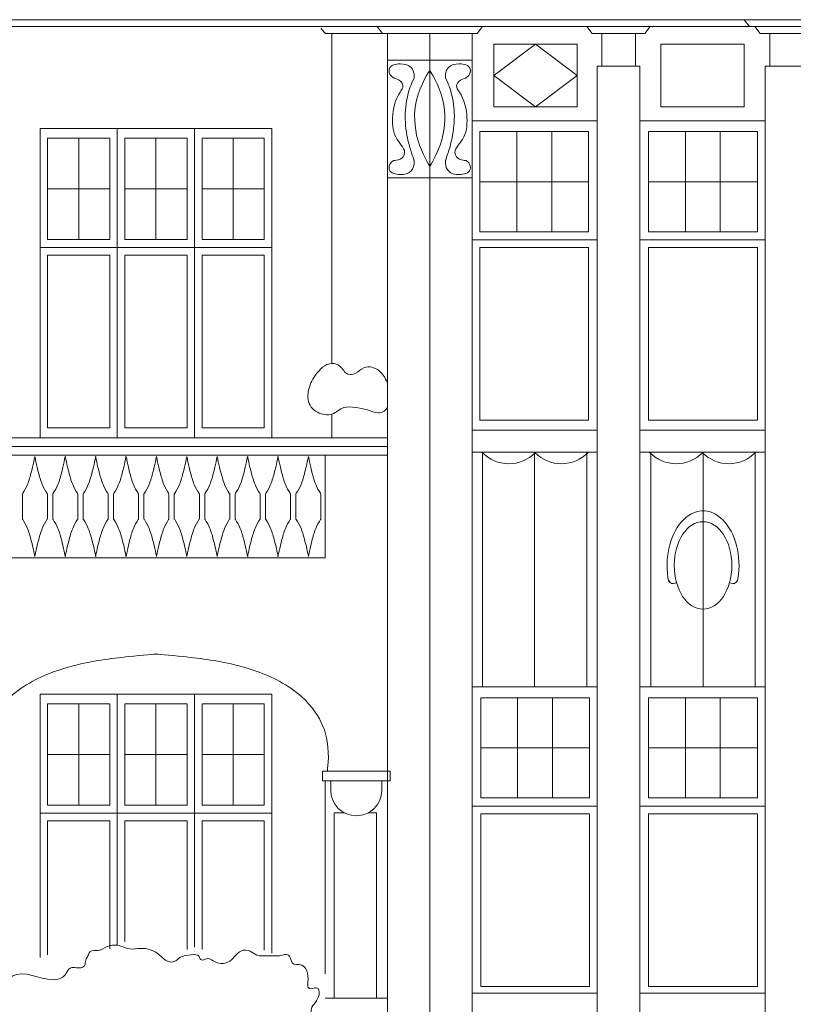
# Model space of a CAD drawing. Header units: metres. Extents: x -578.7 to -558, y 244.4 to 273.5.
# Tile 10 of 15: x -568 to -564.8, y 259.7 to 263.7. Entities that reach past the tile are written whole.
import ezdxf

# ---------------------------------------------------------------- set-up
doc = ezdxf.new("R2010")
doc.units = ezdxf.units.M
doc.header["$MEASUREMENT"] = 0
doc.layers.add('0_Nr_pióra__41', color=7, linetype='Continuous', lineweight=0, true_color=0x8d755f)

msp = doc.modelspace()

# ---------------------------------------------------------------- linework, layer by layer
at = {"layer": '0_Nr_pióra__41', "color": 35, "linetype": 'Continuous', "lineweight": 0, "true_color": 0x8d755f}
for p, q in [((-562.9036, 263.7456), (-568.2173, 263.7456)), ((-564.9993, 263.7172), (-565.0212, 263.7456)), ((-563.6686, 263.7172), (-568.2173, 263.7172)), ((-566.7373, 263.6887), (-566.7558, 263.71)), ((-566.5032, 263.6887), (-566.525, 263.7172)), ((-566.116, 263.6887), (-566.0941, 263.7172)), ((-565.644, 263.6887), (-565.6658, 263.7172)), ((-565.4282, 263.6887), (-565.4063, 263.7172)), ((-564.9561, 263.6887), (-564.978, 263.7172)), ((-566.5032, 263.6887), (-566.7373, 263.6887)), ((-566.7103, 263.6887), (-566.7103, 262.3375)), ((-566.5032, 263.6887), (-566.116, 263.6887)), ((-566.483, 263.6887), (-566.483, 260.6682)), ((-566.3096, 263.6887), (-566.3096, 256.8948)), ((-566.1362, 263.6887), (-566.1362, 256.9412)), ((-565.4282, 263.6887), (-565.644, 263.6887)), ((-565.605, 263.5558), (-565.605, 263.6887)), ((-565.4672, 263.5558), (-565.4672, 263.6887)), ((-564.7418, 263.6887), (-564.9561, 263.6887)), ((-564.9171, 263.5558), (-564.9171, 263.6887)), ((-566.0468, 263.6458), (-565.7061, 263.6458)), ((-566.0468, 263.3886), (-566.0468, 263.6458)), ((-565.8764, 263.6458), (-566.0468, 263.5172)), ((-565.7061, 263.5172), (-565.8764, 263.6458)), ((-565.7061, 263.6458), (-565.7061, 263.3886)), ((-565.0218, 263.6458), (-565.3625, 263.6458)), ((-565.3625, 263.6458), (-565.3625, 263.3886)), ((-565.0218, 263.3886), (-565.0218, 263.6458)), ((-566.1362, 263.5803), (-566.483, 263.5803)), ((-565.6238, 263.5558), (-565.6238, 256.826)), ((-565.4484, 263.5558), (-565.6238, 263.5558)), ((-565.4484, 263.5558), (-565.4484, 256.826)), ((-564.9359, 263.5558), (-564.9359, 256.9149)), ((-564.7589, 263.5558), (-564.9359, 263.5558)), ((-566.0468, 263.5172), (-565.8764, 263.3886)), ((-565.8764, 263.3886), (-565.7061, 263.5172)), ((-565.7061, 263.3886), (-566.0468, 263.3886)), ((-565.3625, 263.3886), (-565.0218, 263.3886)), ((-565.6238, 263.3315), (-566.1362, 263.3315)), ((-566.1362, 263.3315), (-566.1362, 262.0647)), ((-565.6238, 256.9412), (-565.6238, 263.3315)), ((-565.4484, 263.3315), (-564.9359, 263.3315)), ((-565.4484, 256.9412), (-565.4484, 263.3315)), ((-564.9359, 263.3315), (-564.9359, 262.0647)), ((-567.9066, 263.3002), (-567.5898, 263.3002)), ((-567.9066, 262.0334), (-567.9066, 263.3002)), ((-567.5898, 263.3002), (-566.9564, 263.3002)), ((-567.5898, 262.0334), (-567.5898, 263.3002)), ((-567.5898, 263.3002), (-567.5898, 262.0334)), ((-567.2731, 263.3002), (-567.2731, 262.0334)), ((-566.9564, 263.3002), (-566.9564, 262.0334)), ((-567.8754, 263.2598), (-567.6211, 263.2598)), ((-567.8754, 262.8456), (-567.8754, 263.2598)), ((-567.7482, 263.2598), (-567.7482, 262.8456)), ((-567.6211, 263.2598), (-567.6211, 262.8456)), ((-567.5586, 263.2598), (-567.3043, 263.2598)), ((-567.5586, 262.8456), (-567.5586, 263.2598)), ((-567.4315, 263.2598), (-567.4315, 262.8456)), ((-567.3043, 263.2598), (-567.3043, 262.8456)), ((-566.9876, 263.2598), (-567.2419, 263.2598)), ((-567.2419, 263.2598), (-567.2419, 262.8456)), ((-567.1147, 263.2598), (-567.1147, 262.8456)), ((-566.9876, 262.8456), (-566.9876, 263.2598)), ((-566.105, 262.8769), (-566.105, 263.2871)), ((-566.105, 263.2871), (-565.659, 263.2871)), ((-565.9528, 263.2871), (-565.9528, 262.8769)), ((-565.8102, 263.2871), (-565.8102, 262.8769)), ((-565.659, 263.2871), (-565.659, 262.8769)), ((-564.9671, 263.2871), (-565.4131, 263.2871)), ((-565.4131, 263.2871), (-565.4131, 262.8769)), ((-565.2619, 263.2871), (-565.2619, 262.8769)), ((-565.1194, 263.2871), (-565.1194, 262.8769)), ((-564.9671, 262.8769), (-564.9671, 263.2871)), ((-566.1362, 263.0974), (-566.483, 263.0974)), ((-567.8754, 263.0527), (-567.6211, 263.0527)), ((-567.3043, 263.0527), (-567.5586, 263.0527)), ((-566.9876, 263.0527), (-567.2419, 263.0527)), ((-566.105, 263.082), (-565.659, 263.082)), ((-564.9671, 263.082), (-565.4131, 263.082)), ((-565.659, 262.8769), (-566.105, 262.8769)), ((-565.4131, 262.8769), (-564.9671, 262.8769)), ((-567.5898, 262.8122), (-567.9066, 262.8122)), ((-567.6211, 262.8456), (-567.8754, 262.8456)), ((-566.9564, 262.8122), (-567.5898, 262.8122)), ((-567.3043, 262.8456), (-567.5586, 262.8456)), ((-567.2419, 262.8456), (-566.9876, 262.8456)), ((-566.1362, 262.8434), (-565.6238, 262.8434)), ((-566.105, 262.1051), (-566.105, 262.8119)), ((-566.105, 262.8119), (-565.659, 262.8119)), ((-566.105, 262.1051), (-566.105, 262.8119)), ((-565.659, 262.8119), (-565.659, 262.1051)), ((-564.9359, 262.8434), (-565.4484, 262.8434)), ((-564.9671, 262.8119), (-565.4131, 262.8119)), ((-565.4131, 262.8119), (-565.4131, 262.1051)), ((-564.9671, 262.1051), (-564.9671, 262.8119)), ((-567.8754, 262.7807), (-567.6211, 262.7807)), ((-567.8754, 262.0738), (-567.8754, 262.7807)), ((-567.6211, 262.7807), (-567.6211, 262.0738)), ((-567.5586, 262.7807), (-567.3043, 262.7807)), ((-567.5586, 262.0738), (-567.5586, 262.7807)), ((-567.3043, 262.7807), (-567.3043, 262.0738)), ((-566.9876, 262.7807), (-567.2419, 262.7807)), ((-567.2419, 262.7807), (-567.2419, 262.0738)), ((-566.9876, 262.0738), (-566.9876, 262.7807)), ((-566.7103, 262.1305), (-566.7103, 262.0334)), ((-565.8507, 262.1051), (-566.105, 262.1051)), ((-565.659, 262.1051), (-566.105, 262.1051)), ((-565.4131, 262.1051), (-564.9671, 262.1051)), ((-567.6211, 262.0738), (-567.8754, 262.0738)), ((-567.3043, 262.0738), (-567.5586, 262.0738)), ((-567.2419, 262.0738), (-566.9876, 262.0738)), ((-566.1362, 262.0647), (-565.6238, 262.0647)), ((-564.9359, 262.0647), (-565.4484, 262.0647)), ((-566.483, 262.0334), (-568.2173, 262.0334)), ((-567.5898, 262.0334), (-567.9066, 262.0334)), ((-566.9564, 262.0334), (-567.5898, 262.0334)), ((-566.483, 261.9976), (-568.2173, 261.9976)), ((-566.483, 261.9618), (-568.2173, 261.9618)), ((-566.738, 261.9618), (-568.1244, 261.9618)), ((-566.738, 261.5422), (-566.738, 261.9618)), ((-566.1362, 261.9744), (-565.6238, 261.9744)), ((-566.0936, 261.9744), (-566.0936, 261.0128)), ((-565.88, 261.9744), (-565.88, 261.0128)), ((-565.6664, 261.9744), (-565.6664, 261.0128)), ((-564.9359, 261.9744), (-565.4484, 261.9744)), ((-565.4037, 261.9744), (-565.4037, 261.0128)), ((-565.19, 261.9744), (-565.19, 261.0128)), ((-564.9764, 261.9744), (-564.9764, 261.0128)), ((-567.9789, 261.8033), (-567.9789, 261.7006)), ((-567.8763, 261.8033), (-567.8763, 261.7006)), ((-567.8544, 261.8033), (-567.8544, 261.7006)), ((-567.7518, 261.8033), (-567.7518, 261.7006)), ((-567.7298, 261.8033), (-567.7298, 261.7006)), ((-567.6273, 261.8033), (-567.6273, 261.7006)), ((-567.6053, 261.8033), (-567.6053, 261.7006)), ((-567.5028, 261.8033), (-567.5028, 261.7006)), ((-567.4808, 261.8033), (-567.4808, 261.7006)), ((-567.3782, 261.8033), (-567.3782, 261.7006)), ((-567.3563, 261.8033), (-567.3563, 261.7006)), ((-567.2537, 261.8033), (-567.2537, 261.7006)), ((-567.2318, 261.8033), (-567.2318, 261.7006)), ((-567.1292, 261.8033), (-567.1292, 261.7006)), ((-567.1072, 261.8033), (-567.1072, 261.7006)), ((-567.0047, 261.8033), (-567.0047, 261.7006)), ((-566.9827, 261.8033), (-566.9827, 261.7006)), ((-566.8802, 261.8033), (-566.8802, 261.7006)), ((-566.8582, 261.8033), (-566.8582, 261.7006)), ((-566.7556, 261.8033), (-566.7556, 261.7006)), ((-568.1244, 261.5422), (-566.738, 261.5422)), ((-566.483, 261.3258), (-566.483, 258.3053)), ((-566.1362, 261.0128), (-565.6238, 261.0128)), ((-565.6238, 261.0128), (-565.6238, 259.746)), ((-565.4484, 261.0128), (-564.9359, 261.0128)), ((-564.9359, 261.0128), (-564.9359, 259.746)), ((-567.9066, 260.9835), (-567.5898, 260.9835)), ((-567.9066, 259.9045), (-567.9066, 260.9835)), ((-567.5898, 260.9835), (-566.9564, 260.9835)), ((-567.5898, 259.9575), (-567.5898, 260.9835)), ((-567.2731, 260.9835), (-567.2731, 259.947)), ((-566.9564, 260.9835), (-566.9564, 259.9219)), ((-565.655, 260.9684), (-566.1009, 260.9684)), ((-566.1009, 260.9684), (-566.1009, 260.5582)), ((-565.9498, 260.9684), (-565.9498, 260.5582)), ((-565.8072, 260.9684), (-565.8072, 260.5582)), ((-565.655, 260.5582), (-565.655, 260.9684)), ((-564.9671, 260.9684), (-565.4131, 260.9684)), ((-565.4131, 260.9684), (-565.4131, 260.5582)), ((-565.2619, 260.9684), (-565.2619, 260.5582)), ((-565.1194, 260.9684), (-565.1194, 260.5582)), ((-564.9671, 260.5582), (-564.9671, 260.9684)), ((-567.8754, 260.9432), (-567.6211, 260.9432)), ((-567.8754, 260.5289), (-567.8754, 260.9432)), ((-567.7482, 260.9432), (-567.7482, 260.5289)), ((-567.6211, 260.9432), (-567.6211, 260.5289)), ((-567.5586, 260.9432), (-567.3043, 260.9432)), ((-567.5586, 260.5289), (-567.5586, 260.9432)), ((-567.4315, 260.9432), (-567.4315, 260.5289)), ((-567.3043, 260.9432), (-567.3043, 260.5289)), ((-566.9876, 260.9432), (-567.2419, 260.9432)), ((-567.2419, 260.9432), (-567.2419, 260.5289)), ((-567.1147, 260.9432), (-567.1147, 260.5289)), ((-566.9876, 260.5289), (-566.9876, 260.9432)), ((-565.655, 260.7633), (-566.1009, 260.7633)), ((-564.9671, 260.7633), (-565.4131, 260.7633)), ((-567.8754, 260.736), (-567.6211, 260.736)), ((-567.3043, 260.736), (-567.5586, 260.736)), ((-566.9876, 260.736), (-567.2419, 260.736)), ((-566.472, 260.6682), (-566.7497, 260.6682)), ((-566.7497, 260.6682), (-566.7497, 260.6284)), ((-566.472, 260.6682), (-566.472, 260.6284)), ((-566.472, 260.6284), (-566.7497, 260.6284)), ((-566.7387, 260.6284), (-566.7387, 259.8381)), ((-566.7153, 260.5893), (-566.7153, 260.6284)), ((-566.5064, 260.5893), (-566.5064, 260.6284)), ((-566.483, 260.6284), (-566.483, 256.9438)), ((-566.1009, 260.5582), (-565.655, 260.5582)), ((-565.4131, 260.5582), (-564.9671, 260.5582)), ((-567.6211, 260.5289), (-567.8754, 260.5289)), ((-567.3043, 260.5289), (-567.5586, 260.5289)), ((-567.2419, 260.5289), (-566.9876, 260.5289)), ((-565.6238, 260.5248), (-566.1362, 260.5248)), ((-564.9359, 260.5248), (-565.4484, 260.5248)), ((-567.5898, 260.4955), (-567.9066, 260.4955)), ((-566.9564, 260.4955), (-567.5898, 260.4955)), ((-566.7009, 260.4968), (-566.7009, 259.7383)), ((-566.7009, 260.4968), (-566.6595, 260.4968)), ((-566.5623, 260.4968), (-566.5279, 260.4968)), ((-566.5279, 260.4968), (-566.5279, 259.7383)), ((-565.655, 260.4933), (-566.1009, 260.4933)), ((-566.1009, 260.4933), (-566.1009, 259.7864)), ((-565.655, 259.7864), (-565.655, 260.4933)), ((-564.9671, 260.4933), (-565.4131, 260.4933)), ((-565.4131, 260.4933), (-565.4131, 259.7864)), ((-564.9671, 259.7864), (-564.9671, 260.4933)), ((-567.8754, 260.464), (-567.6211, 260.464)), ((-567.8754, 259.9153), (-567.8754, 260.464)), ((-567.6211, 260.464), (-567.6211, 259.9399)), ((-567.5586, 260.464), (-567.3043, 260.464)), ((-567.5586, 259.9687), (-567.5586, 260.464)), ((-567.3043, 260.464), (-567.3043, 259.9375)), ((-566.9876, 260.464), (-567.2419, 260.464)), ((-567.2419, 260.464), (-567.2419, 259.9374)), ((-566.9876, 259.9351), (-566.9876, 260.464)), ((-566.1009, 259.7864), (-565.655, 259.7864)), ((-565.4131, 259.7864), (-564.9671, 259.7864)), ((-565.6238, 259.7589), (-566.1362, 259.7589)), ((-564.9359, 259.7589), (-565.4484, 259.7589)), ((-566.483, 259.7383), (-566.7387, 259.7383))]:
    msp.add_line(p, q, dxfattribs=at)
for centre, radius, start, end in [((-565.9856, 262.0775), 0.1506, 223.6844, 315.6818), ((-565.7701, 262.0775), 0.1506, 224.3182, 316.3156), ((-565.2999, 262.0775), 0.1506, 223.6844, 315.6818), ((-565.0844, 262.0775), 0.1506, 224.3182, 316.3156), ((-566.6109, 260.5893), 0.1044, 180, 0)]:
    msp.add_arc(centre, radius, start, end, dxfattribs=at)
msp.add_ellipse((-565.19, 261.5104), major_axis=(0, 0.2235), ratio=0.659405, start_param=4.471334, end_param=8.156248, dxfattribs=at)
msp.add_ellipse((-565.19, 261.5104), major_axis=(0, 0.1792), ratio=0.659405, dxfattribs=at)
for points, knots in [([(-566.4576, 263.5069), (-566.4576, 263.5069), (-566.4824, 263.5226), (-566.4755, 263.5436), (-566.4698, 263.5606), (-566.4491, 263.5644), (-566.4305, 263.5646), (-566.4139, 263.5648), (-566.3967, 263.5618), (-566.3856, 263.5496), (-566.3699, 263.5324), (-566.3742, 263.5059), (-566.3742, 263.5059)], [0, 0, 0, 0, 1, 1, 1, 2, 2, 2, 3, 3, 3, 4, 4, 4, 4]), ([(-566.3096, 263.5378), (-566.3096, 263.5378), (-566.3479, 263.4812), (-566.3635, 263.4162), (-566.3764, 263.3625), (-566.3737, 263.3062), (-566.3584, 263.2532), (-566.3417, 263.1958), (-566.3096, 263.1445), (-566.3096, 263.1445)], [0, 0, 0, 0, 1, 1, 1, 2, 2, 2, 3, 3, 3, 3]), ([(-566.3096, 263.5378), (-566.3096, 263.5378), (-566.2713, 263.4812), (-566.2557, 263.4162), (-566.2428, 263.3625), (-566.2455, 263.3062), (-566.2608, 263.2532), (-566.2775, 263.1958), (-566.3096, 263.1445), (-566.3096, 263.1445)], [0, 0, 0, 0, 1, 1, 1, 2, 2, 2, 3, 3, 3, 3]), ([(-566.1616, 263.5069), (-566.1616, 263.5069), (-566.1368, 263.5226), (-566.1437, 263.5436), (-566.1493, 263.5606), (-566.1701, 263.5644), (-566.1887, 263.5646), (-566.2053, 263.5648), (-566.2225, 263.5618), (-566.2336, 263.5496), (-566.2493, 263.5324), (-566.245, 263.5059), (-566.245, 263.5059)], [0, 0, 0, 0, 1, 1, 1, 2, 2, 2, 3, 3, 3, 4, 4, 4, 4]), ([(-566.4576, 263.5069), (-566.4576, 263.5069), (-566.4114, 263.4972), (-566.4205, 263.4674), (-566.4225, 263.4607), (-566.4269, 263.4551), (-566.4308, 263.4493), (-566.4517, 263.4181), (-566.4605, 263.3809), (-566.4618, 263.3432), (-566.4629, 263.3125), (-566.4601, 263.2811), (-566.4437, 263.2553), (-566.4302, 263.2339), (-566.4068, 263.2157), (-566.4143, 263.1927), (-566.4226, 263.1675), (-566.4576, 263.1692), (-566.4576, 263.1692)], [0, 0, 0, 0, 1, 1, 1, 2, 2, 2, 3, 3, 3, 4, 4, 4, 5, 5, 5, 6, 6, 6, 6]), ([(-566.3742, 263.5059), (-566.3874, 263.4796), (-566.3941, 263.4605), (-566.3998, 263.4364), (-566.4073, 263.4041), (-566.4109, 263.3711), (-566.4101, 263.338), (-566.4093, 263.3031), (-566.4035, 263.2684), (-566.3946, 263.2346), (-566.386, 263.2019), (-566.3742, 263.1702), (-566.3742, 263.1702)], [0, 0, 0, 0, 1, 1, 1, 2, 2, 2, 3, 3, 3, 4, 4, 4, 4]), ([(-566.245, 263.5059), (-566.2318, 263.4796), (-566.2251, 263.4605), (-566.2194, 263.4364), (-566.2119, 263.4041), (-566.2083, 263.3711), (-566.2091, 263.338), (-566.2099, 263.3031), (-566.2157, 263.2684), (-566.2246, 263.2346), (-566.2332, 263.2019), (-566.245, 263.1702), (-566.245, 263.1702)], [0, 0, 0, 0, 1, 1, 1, 2, 2, 2, 3, 3, 3, 4, 4, 4, 4]), ([(-566.1616, 263.5069), (-566.1616, 263.5069), (-566.2078, 263.4972), (-566.1987, 263.4674), (-566.1967, 263.4607), (-566.1923, 263.4551), (-566.1884, 263.4493), (-566.1675, 263.4181), (-566.1587, 263.3809), (-566.1573, 263.3432), (-566.1563, 263.3125), (-566.1591, 263.2811), (-566.1755, 263.2553), (-566.189, 263.2339), (-566.2124, 263.2157), (-566.2049, 263.1927), (-566.1966, 263.1675), (-566.1616, 263.1692), (-566.1616, 263.1692)], [0, 0, 0, 0, 1, 1, 1, 2, 2, 2, 3, 3, 3, 4, 4, 4, 5, 5, 5, 6, 6, 6, 6]), ([(-566.4576, 263.1692), (-566.4576, 263.1692), (-566.4824, 263.1535), (-566.4755, 263.1325), (-566.4698, 263.1155), (-566.4491, 263.1117), (-566.4305, 263.1115), (-566.4139, 263.1113), (-566.3967, 263.1143), (-566.3856, 263.1265), (-566.3699, 263.1436), (-566.3742, 263.1702), (-566.3742, 263.1702)], [0, 0, 0, 0, 1, 1, 1, 2, 2, 2, 3, 3, 3, 4, 4, 4, 4]), ([(-566.1616, 263.1692), (-566.1616, 263.1692), (-566.1368, 263.1535), (-566.1437, 263.1325), (-566.1493, 263.1155), (-566.1701, 263.1117), (-566.1887, 263.1115), (-566.2053, 263.1113), (-566.2225, 263.1143), (-566.2336, 263.1265), (-566.2493, 263.1436), (-566.245, 263.1702), (-566.245, 263.1702)], [0, 0, 0, 0, 1, 1, 1, 2, 2, 2, 3, 3, 3, 4, 4, 4, 4]), ([(-566.483, 262.255), (-566.483, 262.255), (-566.4927, 262.2877), (-566.5176, 262.3077), (-566.5354, 262.322), (-566.5592, 262.3288), (-566.5799, 262.3197), (-566.5929, 262.3139), (-566.6026, 262.3028), (-566.6153, 262.2963), (-566.6246, 262.2916), (-566.6353, 262.2898), (-566.645, 262.2936), (-566.6597, 262.2996), (-566.6658, 262.3165), (-566.678, 262.3269), (-566.687, 262.3345), (-566.6985, 262.3378), (-566.7103, 262.3375), (-566.7396, 262.3368), (-566.7615, 262.3131), (-566.7786, 262.2886), (-566.7923, 262.2689), (-566.8033, 262.2474), (-566.8074, 262.2239), (-566.8112, 262.2014), (-566.8087, 262.1777), (-566.7954, 262.1592), (-566.7821, 262.1409), (-566.7606, 262.1305), (-566.7379, 262.1281), (-566.7286, 262.1271), (-566.7191, 262.1275), (-566.7103, 262.1305), (-566.6926, 262.1365), (-566.6791, 262.1512), (-566.6613, 262.1569), (-566.6465, 262.1615), (-566.6307, 262.1593), (-566.6153, 262.1572), (-566.5985, 262.1549), (-566.5817, 262.1524), (-566.5655, 262.1473), (-566.5504, 262.1425), (-566.5358, 262.1352), (-566.52, 262.1353), (-566.5115, 262.1354), (-566.503, 262.1375), (-566.4961, 262.1425), (-566.4881, 262.1482), (-566.483, 262.1569), (-566.483, 262.1569)], [0, 0, 0, 0, 1, 1, 1, 2, 2, 2, 3, 3, 3, 4, 4, 4, 5, 5, 5, 6, 6, 6, 7, 7, 7, 8, 8, 8, 9, 9, 9, 10, 10, 10, 11, 11, 11, 12, 12, 12, 13, 13, 13, 14, 14, 14, 15, 15, 15, 16, 16, 16, 17, 17, 17, 17]), ([(-567.9276, 261.9567), (-567.9276, 261.9567), (-567.9343, 261.9213), (-567.9436, 261.8867), (-567.9483, 261.8693), (-567.9531, 261.8519), (-567.9606, 261.8355), (-567.9684, 261.8187), (-567.9789, 261.8033), (-567.9789, 261.8033)], [0, 0, 0, 0, 1, 1, 1, 2, 2, 2, 3, 3, 3, 3]), ([(-567.9276, 261.9567), (-567.9276, 261.9567), (-567.921, 261.9213), (-567.9116, 261.8867), (-567.9069, 261.8693), (-567.9021, 261.8519), (-567.8946, 261.8355), (-567.8868, 261.8187), (-567.8763, 261.8033), (-567.8763, 261.8033)], [0, 0, 0, 0, 1, 1, 1, 2, 2, 2, 3, 3, 3, 3]), ([(-567.8031, 261.9567), (-567.8031, 261.9567), (-567.8097, 261.9213), (-567.8191, 261.8867), (-567.8238, 261.8693), (-567.8286, 261.8519), (-567.8361, 261.8355), (-567.8439, 261.8187), (-567.8544, 261.8033), (-567.8544, 261.8033)], [0, 0, 0, 0, 1, 1, 1, 2, 2, 2, 3, 3, 3, 3]), ([(-567.8031, 261.9567), (-567.8031, 261.9567), (-567.7964, 261.9213), (-567.7871, 261.8867), (-567.7824, 261.8693), (-567.7776, 261.8519), (-567.77, 261.8355), (-567.7623, 261.8187), (-567.7518, 261.8033), (-567.7518, 261.8033)], [0, 0, 0, 0, 1, 1, 1, 2, 2, 2, 3, 3, 3, 3]), ([(-567.6786, 261.9567), (-567.6786, 261.9567), (-567.6852, 261.9213), (-567.6945, 261.8867), (-567.6992, 261.8693), (-567.7041, 261.8519), (-567.7116, 261.8355), (-567.7193, 261.8187), (-567.7298, 261.8033), (-567.7298, 261.8033)], [0, 0, 0, 0, 1, 1, 1, 2, 2, 2, 3, 3, 3, 3]), ([(-567.6786, 261.9567), (-567.6786, 261.9567), (-567.6719, 261.9213), (-567.6626, 261.8867), (-567.6579, 261.8693), (-567.6531, 261.8519), (-567.6455, 261.8355), (-567.6378, 261.8187), (-567.6273, 261.8033), (-567.6273, 261.8033)], [0, 0, 0, 0, 1, 1, 1, 2, 2, 2, 3, 3, 3, 3]), ([(-567.554, 261.9567), (-567.554, 261.9567), (-567.5607, 261.9213), (-567.57, 261.8867), (-567.5747, 261.8693), (-567.5796, 261.8519), (-567.5871, 261.8355), (-567.5948, 261.8187), (-567.6053, 261.8033), (-567.6053, 261.8033)], [0, 0, 0, 0, 1, 1, 1, 2, 2, 2, 3, 3, 3, 3]), ([(-567.554, 261.9567), (-567.554, 261.9567), (-567.5474, 261.9213), (-567.5381, 261.8867), (-567.5334, 261.8693), (-567.5285, 261.8519), (-567.521, 261.8355), (-567.5133, 261.8187), (-567.5028, 261.8033), (-567.5028, 261.8033)], [0, 0, 0, 0, 1, 1, 1, 2, 2, 2, 3, 3, 3, 3]), ([(-567.4295, 261.9567), (-567.4295, 261.9567), (-567.4362, 261.9213), (-567.4455, 261.8867), (-567.4502, 261.8693), (-567.455, 261.8519), (-567.4626, 261.8355), (-567.4703, 261.8187), (-567.4808, 261.8033), (-567.4808, 261.8033)], [0, 0, 0, 0, 1, 1, 1, 2, 2, 2, 3, 3, 3, 3]), ([(-567.4295, 261.9567), (-567.4295, 261.9567), (-567.4229, 261.9213), (-567.4135, 261.8867), (-567.4089, 261.8693), (-567.404, 261.8519), (-567.3965, 261.8355), (-567.3887, 261.8187), (-567.3782, 261.8033), (-567.3782, 261.8033)], [0, 0, 0, 0, 1, 1, 1, 2, 2, 2, 3, 3, 3, 3]), ([(-567.305, 261.9567), (-567.305, 261.9567), (-567.3116, 261.9213), (-567.321, 261.8867), (-567.3257, 261.8693), (-567.3305, 261.8519), (-567.338, 261.8355), (-567.3458, 261.8187), (-567.3563, 261.8033), (-567.3563, 261.8033)], [0, 0, 0, 0, 1, 1, 1, 2, 2, 2, 3, 3, 3, 3]), ([(-567.305, 261.9567), (-567.305, 261.9567), (-567.2984, 261.9213), (-567.289, 261.8867), (-567.2843, 261.8693), (-567.2795, 261.8519), (-567.272, 261.8355), (-567.2642, 261.8187), (-567.2537, 261.8033), (-567.2537, 261.8033)], [0, 0, 0, 0, 1, 1, 1, 2, 2, 2, 3, 3, 3, 3]), ([(-567.1805, 261.9567), (-567.1805, 261.9567), (-567.1871, 261.9213), (-567.1965, 261.8867), (-567.2011, 261.8693), (-567.206, 261.8519), (-567.2135, 261.8355), (-567.2213, 261.8187), (-567.2318, 261.8033), (-567.2318, 261.8033)], [0, 0, 0, 0, 1, 1, 1, 2, 2, 2, 3, 3, 3, 3]), ([(-567.1805, 261.9567), (-567.1805, 261.9567), (-567.1738, 261.9213), (-567.1645, 261.8867), (-567.1598, 261.8693), (-567.155, 261.8519), (-567.1474, 261.8355), (-567.1397, 261.8187), (-567.1292, 261.8033), (-567.1292, 261.8033)], [0, 0, 0, 0, 1, 1, 1, 2, 2, 2, 3, 3, 3, 3]), ([(-567.056, 261.9567), (-567.056, 261.9567), (-567.0626, 261.9213), (-567.0719, 261.8867), (-567.0766, 261.8693), (-567.0815, 261.8519), (-567.089, 261.8355), (-567.0967, 261.8187), (-567.1072, 261.8033), (-567.1072, 261.8033)], [0, 0, 0, 0, 1, 1, 1, 2, 2, 2, 3, 3, 3, 3]), ([(-567.056, 261.9567), (-567.056, 261.9567), (-567.0493, 261.9213), (-567.04, 261.8867), (-567.0353, 261.8693), (-567.0304, 261.8519), (-567.0229, 261.8355), (-567.0152, 261.8187), (-567.0047, 261.8033), (-567.0047, 261.8033)], [0, 0, 0, 0, 1, 1, 1, 2, 2, 2, 3, 3, 3, 3]), ([(-566.9314, 261.9567), (-566.9314, 261.9567), (-566.9381, 261.9213), (-566.9474, 261.8867), (-566.9521, 261.8693), (-566.9569, 261.8519), (-566.9645, 261.8355), (-566.9722, 261.8187), (-566.9827, 261.8033), (-566.9827, 261.8033)], [0, 0, 0, 0, 1, 1, 1, 2, 2, 2, 3, 3, 3, 3]), ([(-566.9314, 261.9567), (-566.9314, 261.9567), (-566.9248, 261.9213), (-566.9154, 261.8867), (-566.9108, 261.8693), (-566.9059, 261.8519), (-566.8984, 261.8355), (-566.8907, 261.8187), (-566.8802, 261.8033), (-566.8802, 261.8033)], [0, 0, 0, 0, 1, 1, 1, 2, 2, 2, 3, 3, 3, 3]), ([(-566.8069, 261.9567), (-566.8069, 261.9567), (-566.8136, 261.9213), (-566.8229, 261.8867), (-566.8276, 261.8693), (-566.8324, 261.8519), (-566.8399, 261.8355), (-566.8477, 261.8187), (-566.8582, 261.8033), (-566.8582, 261.8033)], [0, 0, 0, 0, 1, 1, 1, 2, 2, 2, 3, 3, 3, 3]), ([(-566.8069, 261.9567), (-566.8069, 261.9567), (-566.8003, 261.9213), (-566.7909, 261.8867), (-566.7862, 261.8693), (-566.7814, 261.8519), (-566.7739, 261.8355), (-566.7661, 261.8187), (-566.7556, 261.8033), (-566.7556, 261.8033)], [0, 0, 0, 0, 1, 1, 1, 2, 2, 2, 3, 3, 3, 3]), ([(-567.9276, 261.5472), (-567.9276, 261.5472), (-567.9343, 261.5826), (-567.9436, 261.6172), (-567.9483, 261.6346), (-567.9531, 261.6521), (-567.9606, 261.6684), (-567.9684, 261.6852), (-567.9789, 261.7006), (-567.9789, 261.7006)], [0, 0, 0, 0, 1, 1, 1, 2, 2, 2, 3, 3, 3, 3]), ([(-567.9276, 261.5472), (-567.9276, 261.5472), (-567.921, 261.5826), (-567.9116, 261.6172), (-567.9069, 261.6346), (-567.9021, 261.6521), (-567.8946, 261.6684), (-567.8868, 261.6852), (-567.8763, 261.7006), (-567.8763, 261.7006)], [0, 0, 0, 0, 1, 1, 1, 2, 2, 2, 3, 3, 3, 3]), ([(-567.8031, 261.5472), (-567.8031, 261.5472), (-567.8097, 261.5826), (-567.8191, 261.6172), (-567.8238, 261.6346), (-567.8286, 261.6521), (-567.8361, 261.6684), (-567.8439, 261.6852), (-567.8544, 261.7006), (-567.8544, 261.7006)], [0, 0, 0, 0, 1, 1, 1, 2, 2, 2, 3, 3, 3, 3]), ([(-567.8031, 261.5472), (-567.8031, 261.5472), (-567.7964, 261.5826), (-567.7871, 261.6172), (-567.7824, 261.6346), (-567.7776, 261.6521), (-567.77, 261.6684), (-567.7623, 261.6852), (-567.7518, 261.7006), (-567.7518, 261.7006)], [0, 0, 0, 0, 1, 1, 1, 2, 2, 2, 3, 3, 3, 3]), ([(-567.6786, 261.5472), (-567.6786, 261.5472), (-567.6852, 261.5826), (-567.6945, 261.6172), (-567.6992, 261.6346), (-567.7041, 261.6521), (-567.7116, 261.6684), (-567.7193, 261.6852), (-567.7298, 261.7006), (-567.7298, 261.7006)], [0, 0, 0, 0, 1, 1, 1, 2, 2, 2, 3, 3, 3, 3]), ([(-567.6786, 261.5472), (-567.6786, 261.5472), (-567.6719, 261.5826), (-567.6626, 261.6172), (-567.6579, 261.6346), (-567.6531, 261.6521), (-567.6455, 261.6684), (-567.6378, 261.6852), (-567.6273, 261.7006), (-567.6273, 261.7006)], [0, 0, 0, 0, 1, 1, 1, 2, 2, 2, 3, 3, 3, 3]), ([(-567.554, 261.5472), (-567.554, 261.5472), (-567.5607, 261.5826), (-567.57, 261.6172), (-567.5747, 261.6346), (-567.5796, 261.6521), (-567.5871, 261.6684), (-567.5948, 261.6852), (-567.6053, 261.7006), (-567.6053, 261.7006)], [0, 0, 0, 0, 1, 1, 1, 2, 2, 2, 3, 3, 3, 3]), ([(-567.554, 261.5472), (-567.554, 261.5472), (-567.5474, 261.5826), (-567.5381, 261.6172), (-567.5334, 261.6346), (-567.5285, 261.6521), (-567.521, 261.6684), (-567.5133, 261.6852), (-567.5028, 261.7006), (-567.5028, 261.7006)], [0, 0, 0, 0, 1, 1, 1, 2, 2, 2, 3, 3, 3, 3]), ([(-567.4295, 261.5472), (-567.4295, 261.5472), (-567.4362, 261.5826), (-567.4455, 261.6172), (-567.4502, 261.6346), (-567.455, 261.6521), (-567.4626, 261.6684), (-567.4703, 261.6852), (-567.4808, 261.7006), (-567.4808, 261.7006)], [0, 0, 0, 0, 1, 1, 1, 2, 2, 2, 3, 3, 3, 3]), ([(-567.4295, 261.5472), (-567.4295, 261.5472), (-567.4229, 261.5826), (-567.4135, 261.6172), (-567.4089, 261.6346), (-567.404, 261.6521), (-567.3965, 261.6684), (-567.3887, 261.6852), (-567.3782, 261.7006), (-567.3782, 261.7006)], [0, 0, 0, 0, 1, 1, 1, 2, 2, 2, 3, 3, 3, 3]), ([(-567.305, 261.5472), (-567.305, 261.5472), (-567.3116, 261.5826), (-567.321, 261.6172), (-567.3257, 261.6346), (-567.3305, 261.6521), (-567.338, 261.6684), (-567.3458, 261.6852), (-567.3563, 261.7006), (-567.3563, 261.7006)], [0, 0, 0, 0, 1, 1, 1, 2, 2, 2, 3, 3, 3, 3]), ([(-567.305, 261.5472), (-567.305, 261.5472), (-567.2984, 261.5826), (-567.289, 261.6172), (-567.2843, 261.6346), (-567.2795, 261.6521), (-567.272, 261.6684), (-567.2642, 261.6852), (-567.2537, 261.7006), (-567.2537, 261.7006)], [0, 0, 0, 0, 1, 1, 1, 2, 2, 2, 3, 3, 3, 3]), ([(-567.1805, 261.5472), (-567.1805, 261.5472), (-567.1871, 261.5826), (-567.1965, 261.6172), (-567.2011, 261.6346), (-567.206, 261.6521), (-567.2135, 261.6684), (-567.2213, 261.6852), (-567.2318, 261.7006), (-567.2318, 261.7006)], [0, 0, 0, 0, 1, 1, 1, 2, 2, 2, 3, 3, 3, 3]), ([(-567.1805, 261.5472), (-567.1805, 261.5472), (-567.1738, 261.5826), (-567.1645, 261.6172), (-567.1598, 261.6346), (-567.155, 261.6521), (-567.1474, 261.6684), (-567.1397, 261.6852), (-567.1292, 261.7006), (-567.1292, 261.7006)], [0, 0, 0, 0, 1, 1, 1, 2, 2, 2, 3, 3, 3, 3]), ([(-567.056, 261.5472), (-567.056, 261.5472), (-567.0626, 261.5826), (-567.0719, 261.6172), (-567.0766, 261.6346), (-567.0815, 261.6521), (-567.089, 261.6684), (-567.0967, 261.6852), (-567.1072, 261.7006), (-567.1072, 261.7006)], [0, 0, 0, 0, 1, 1, 1, 2, 2, 2, 3, 3, 3, 3]), ([(-567.056, 261.5472), (-567.056, 261.5472), (-567.0493, 261.5826), (-567.04, 261.6172), (-567.0353, 261.6346), (-567.0304, 261.6521), (-567.0229, 261.6684), (-567.0152, 261.6852), (-567.0047, 261.7006), (-567.0047, 261.7006)], [0, 0, 0, 0, 1, 1, 1, 2, 2, 2, 3, 3, 3, 3]), ([(-566.9314, 261.5472), (-566.9314, 261.5472), (-566.9381, 261.5826), (-566.9474, 261.6172), (-566.9521, 261.6346), (-566.9569, 261.6521), (-566.9645, 261.6684), (-566.9722, 261.6852), (-566.9827, 261.7006), (-566.9827, 261.7006)], [0, 0, 0, 0, 1, 1, 1, 2, 2, 2, 3, 3, 3, 3]), ([(-566.9314, 261.5472), (-566.9314, 261.5472), (-566.9248, 261.5826), (-566.9154, 261.6172), (-566.9108, 261.6346), (-566.9059, 261.6521), (-566.8984, 261.6684), (-566.8907, 261.6852), (-566.8802, 261.7006), (-566.8802, 261.7006)], [0, 0, 0, 0, 1, 1, 1, 2, 2, 2, 3, 3, 3, 3]), ([(-566.8069, 261.5472), (-566.8069, 261.5472), (-566.8136, 261.5826), (-566.8229, 261.6172), (-566.8276, 261.6346), (-566.8324, 261.6521), (-566.8399, 261.6684), (-566.8477, 261.6852), (-566.8582, 261.7006), (-566.8582, 261.7006)], [0, 0, 0, 0, 1, 1, 1, 2, 2, 2, 3, 3, 3, 3]), ([(-566.8069, 261.5472), (-566.8069, 261.5472), (-566.8003, 261.5826), (-566.7909, 261.6172), (-566.7862, 261.6346), (-566.7814, 261.6521), (-566.7739, 261.6684), (-566.7661, 261.6852), (-566.7556, 261.7006), (-566.7556, 261.7006)], [0, 0, 0, 0, 1, 1, 1, 2, 2, 2, 3, 3, 3, 3]), ([(-565.2988, 261.4404), (-565.2988, 261.4404), (-565.3088, 261.4335), (-565.3188, 261.4368), (-565.3312, 261.4408), (-565.3331, 261.4571), (-565.3331, 261.4571)], [0, 0, 0, 0, 1, 1, 1, 2, 2, 2, 2]), ([(-565.0813, 261.4404), (-565.0813, 261.4404), (-565.0713, 261.4335), (-565.0613, 261.4368), (-565.0489, 261.4408), (-565.0469, 261.4571), (-565.0469, 261.4571)], [0, 0, 0, 0, 1, 1, 1, 2, 2, 2, 2]), ([(-568.1334, 260.6682), (-568.1334, 260.6682), (-568.1432, 260.7291), (-568.1334, 260.7888), (-568.1262, 260.8323), (-568.1094, 260.8737), (-568.0843, 260.91), (-568.0525, 260.9561), (-568.0095, 260.9929), (-567.9615, 261.022), (-567.9014, 261.0586), (-567.835, 261.083), (-567.7667, 261.1003), (-567.6932, 261.1189), (-567.618, 261.1292), (-567.5427, 261.1371), (-567.4871, 261.143), (-567.4315, 261.1473), (-567.4315, 261.1473)], [0, 0, 0, 0, 1, 1, 1, 2, 2, 2, 3, 3, 3, 4, 4, 4, 5, 5, 5, 6, 6, 6, 6]), ([(-566.7296, 260.6682), (-566.7296, 260.6682), (-566.7197, 260.7291), (-566.7296, 260.7888), (-566.7367, 260.8323), (-566.7536, 260.8737), (-566.7787, 260.91), (-566.8105, 260.9561), (-566.8535, 260.9929), (-566.9014, 261.022), (-566.9616, 261.0586), (-567.028, 261.083), (-567.0963, 261.1003), (-567.1697, 261.1189), (-567.2449, 261.1292), (-567.3203, 261.1371), (-567.3758, 261.143), (-567.4315, 261.1473), (-567.4315, 261.1473)], [0, 0, 0, 0, 1, 1, 1, 2, 2, 2, 3, 3, 3, 4, 4, 4, 5, 5, 5, 6, 6, 6, 6]), ([(-568.0021, 259.8349), (-568.0239, 259.8299), (-568.0431, 259.8168), (-568.0541, 259.7974), (-568.0624, 259.7826), (-568.065, 259.7654), (-568.0642, 259.7483), (-568.063, 259.7244), (-568.0549, 259.7016), (-568.0468, 259.679), (-568.0398, 259.6593), (-568.0323, 259.6392), (-568.0165, 259.6256), (-568.0042, 259.6149), (-567.9881, 259.6097), (-567.9718, 259.6097), (-567.9516, 259.6098), (-567.9325, 259.618), (-567.9126, 259.6213), (-567.8855, 259.6257), (-567.8578, 259.6212), (-567.8303, 259.6227), (-567.8075, 259.624), (-567.7851, 259.6296), (-567.7624, 259.6328), (-567.749, 259.6348), (-567.7353, 259.6359), (-567.722, 259.6328), (-567.71, 259.6301), (-567.699, 259.6239), (-567.6917, 259.6141), (-567.6855, 259.6058), (-567.6827, 259.5955), (-567.6773, 259.5866), (-567.6675, 259.5705), (-567.6506, 259.5605), (-567.6325, 259.5549), (-567.6105, 259.5481), (-567.587, 259.5478), (-567.5647, 259.5534), (-567.5495, 259.5573), (-567.535, 259.5637), (-567.5199, 259.5679), (-567.501, 259.5731), (-567.481, 259.5748), (-567.4622, 259.5693), (-567.4503, 259.5659), (-567.4394, 259.5598), (-567.4275, 259.5563), (-567.4137, 259.5522), (-567.3975, 259.5513), (-567.3914, 259.5635), (-567.3888, 259.5688), (-567.389, 259.5749), (-567.3885, 259.5809), (-567.3871, 259.5989), (-567.3798, 259.6178), (-567.3626, 259.6198), (-567.3471, 259.6217), (-567.3354, 259.6086), (-567.3221, 259.5996), (-567.3025, 259.5864), (-567.2782, 259.5815), (-567.2601, 259.5664), (-567.2518, 259.5596), (-567.2451, 259.5509), (-567.2355, 259.5462), (-567.2199, 259.5387), (-567.202, 259.5442), (-567.185, 259.5491), (-567.1693, 259.5536), (-567.1535, 259.5579), (-567.1388, 259.565), (-567.1222, 259.573), (-567.1074, 259.5842), (-567.0955, 259.5982), (-567.0856, 259.6097), (-567.0778, 259.6231), (-567.0654, 259.6316), (-567.0456, 259.6453), (-567.02, 259.6429), (-566.9956, 259.6449), (-566.9693, 259.647), (-566.9437, 259.6543), (-566.9174, 259.6569), (-566.9042, 259.6582), (-566.8908, 259.6583), (-566.8777, 259.6557), (-566.8665, 259.6534), (-566.8558, 259.6492), (-566.8453, 259.6449), (-566.8313, 259.6392), (-566.816, 259.6327), (-566.8043, 259.6413), (-566.7937, 259.6491), (-566.7937, 259.6638), (-566.7947, 259.6774), (-566.7952, 259.683), (-566.7959, 259.6887), (-566.7947, 259.6942), (-566.7927, 259.704), (-566.7853, 259.7114), (-566.7791, 259.7195), (-566.7714, 259.7294), (-566.7655, 259.7407), (-566.7634, 259.7531), (-566.7615, 259.7651), (-566.7631, 259.7789), (-566.7743, 259.7808), (-566.7844, 259.7826), (-566.7939, 259.7733), (-566.8031, 259.7772), (-566.8122, 259.7811), (-566.8102, 259.7931), (-566.8092, 259.8037), (-566.8076, 259.8196), (-566.808, 259.8358), (-566.814, 259.8506), (-566.818, 259.8606), (-566.8245, 259.8697), (-566.8344, 259.8734), (-566.8476, 259.8784), (-566.8639, 259.8728), (-566.8729, 259.8831), (-566.8797, 259.8908), (-566.8783, 259.9029), (-566.885, 259.9107), (-566.8943, 259.9219), (-566.9107, 259.9144), (-566.9259, 259.9119), (-566.9421, 259.9093), (-566.9587, 259.9123), (-566.9752, 259.9119), (-566.9899, 259.9117), (-567.0049, 259.909), (-567.0185, 259.9144), (-567.028, 259.9181), (-567.0357, 259.9255), (-567.045, 259.93), (-567.0571, 259.936), (-567.0713, 259.9369), (-567.0835, 259.9312), (-567.092, 259.9272), (-567.0987, 259.9202), (-567.1051, 259.9132), (-567.1126, 259.9049), (-567.1199, 259.8964), (-567.1292, 259.8903), (-567.1371, 259.885), (-567.1462, 259.8817), (-567.1556, 259.8807), (-567.1672, 259.8794), (-567.179, 259.8814), (-567.1893, 259.8867), (-567.1998, 259.8921), (-567.2091, 259.9011), (-567.2206, 259.8999), (-567.2313, 259.8988), (-567.2414, 259.8891), (-567.2483, 259.8963), (-567.2514, 259.8996), (-567.252, 259.9044), (-567.2543, 259.9083), (-567.2603, 259.9186), (-567.2743, 259.9166), (-567.2868, 259.9156), (-567.3022, 259.9142), (-567.3182, 259.9141), (-567.3313, 259.9059), (-567.3402, 259.9004), (-567.3469, 259.8918), (-567.3566, 259.8879), (-567.3685, 259.8831), (-567.3817, 259.8868), (-567.3926, 259.8939), (-567.402, 259.8999), (-567.4094, 259.9084), (-567.4179, 259.9156), (-567.4394, 259.9337), (-567.4668, 259.9435), (-567.4949, 259.942), (-567.5094, 259.9413), (-567.5238, 259.9376), (-567.5382, 259.9396), (-567.5512, 259.9415), (-567.5629, 259.9478), (-567.5755, 259.9516), (-567.5933, 259.957), (-567.6124, 259.9574), (-567.6296, 259.9504), (-567.6428, 259.9452), (-567.6542, 259.9356), (-567.6681, 259.9336), (-567.6801, 259.9318), (-567.6934, 259.9357), (-567.7018, 259.9276), (-567.7061, 259.9234), (-567.7078, 259.9174), (-567.7102, 259.9119), (-567.713, 259.9059), (-567.7168, 259.9003), (-567.7187, 259.8939), (-567.721, 259.8862), (-567.7203, 259.8777), (-567.7247, 259.871), (-567.7312, 259.8611), (-567.7449, 259.8613), (-567.7572, 259.8626), (-567.7658, 259.8636), (-567.7747, 259.8652), (-567.7824, 259.8614), (-567.7913, 259.8571), (-567.7952, 259.8471), (-567.8005, 259.8386), (-567.8032, 259.8341), (-567.8062, 259.8299), (-567.8101, 259.8265), (-567.8168, 259.8206), (-567.8254, 259.8175), (-567.8342, 259.8157), (-567.891, 259.8042), (-567.9457, 259.8481), (-568.0021, 259.8349)], [0, 0, 0, 0, 1, 1, 1, 2, 2, 2, 3, 3, 3, 4, 4, 4, 5, 5, 5, 6, 6, 6, 7, 7, 7, 8, 8, 8, 9, 9, 9, 10, 10, 10, 11, 11, 11, 12, 12, 12, 13, 13, 13, 14, 14, 14, 15, 15, 15, 16, 16, 16, 17, 17, 17, 18, 18, 18, 19, 19, 19, 20, 20, 20, 21, 21, 21, 22, 22, 22, 23, 23, 23, 24, 24, 24, 25, 25, 25, 26, 26, 26, 27, 27, 27, 28, 28, 28, 29, 29, 29, 30, 30, 30, 31, 31, 31, 32, 32, 32, 33, 33, 33, 34, 34, 34, 35, 35, 35, 36, 36, 36, 37, 37, 37, 38, 38, 38, 39, 39, 39, 40, 40, 40, 41, 41, 41, 42, 42, 42, 43, 43, 43, 44, 44, 44, 45, 45, 45, 46, 46, 46, 47, 47, 47, 48, 48, 48, 49, 49, 49, 50, 50, 50, 51, 51, 51, 52, 52, 52, 53, 53, 53, 54, 54, 54, 55, 55, 55, 56, 56, 56, 57, 57, 57, 58, 58, 58, 59, 59, 59, 60, 60, 60, 61, 61, 61, 62, 62, 62, 63, 63, 63, 64, 64, 64, 65, 65, 65, 66, 66, 66, 67, 67, 67, 68, 68, 68, 69, 69, 69, 70, 70, 70, 71, 71, 71, 72, 72, 72, 73, 73, 73, 74, 74, 74, 74])]:
    msp.add_open_spline(points, degree=3, knots=knots, dxfattribs=at)

doc.saveas('drawing.dxf')
